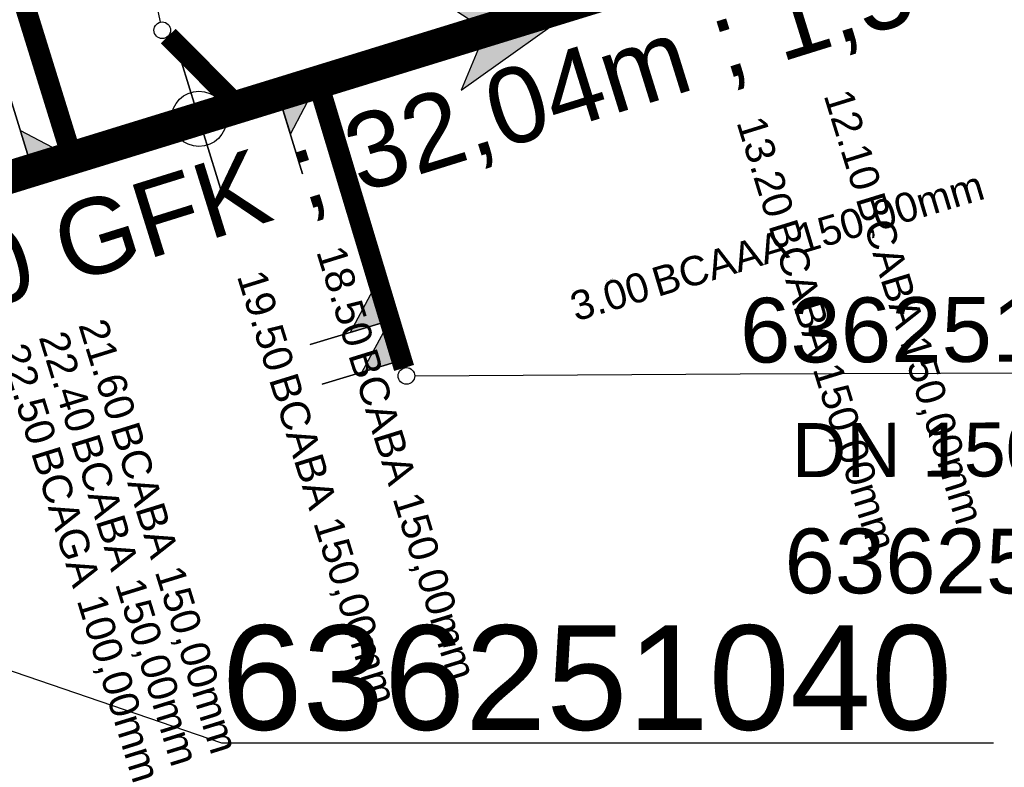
# Model space of a CAD drawing. Extents: x 356718 to 357658, y 5762241 to 5762615.
# Tile 69 of 157: x 357151 to 357162, y 5762343 to 5762352. Entities that reach past the tile are written whole.
import ezdxf
from ezdxf.enums import TextEntityAlignment as Align

# ---------------------------------------------------------------- set-up
doc = ezdxf.new("R2010")
doc.units = 0
doc.header["$MEASUREMENT"] = 0
doc.linetypes.add('AUSGEZOGEN', pattern=[0])
doc.linetypes.add('STRICHPUNKT', pattern=[5, 2, -1, 1, -1])
doc.layers.get('0').update_dxf_attribs({"linetype": 'AUSGEZOGEN'})
for name, color, linetype, true_color in [('111_00131_Symbol', 7, 'AUSGEZOGEN', 0x000000), ('114_00133_Schachtnummer', 7, 'AUSGEZOGEN', 0x000000), ('114_10392_Schachtnummer', 7, 'AUSGEZOGEN', 0x000000), ('121_10376_Haltungen_Mischwasser', 6, 'STRICHPUNKT', 0xff00ff), ('121_10399_Haltungen_Mischwasser', 6, 'STRICHPUNKT', 0xff00ff), ('123_00048_Fliessrichtungspfeil', 7, 'AUSGEZOGEN', 0x000000), ('124_10395_Standard1', 7, 'AUSGEZOGEN', 0x000000), ('124_10626_Standard__Laenge____1', 7, 'AUSGEZOGEN', 0x000000), ('141_10677_Stutzen__alle__aus_DW', 7, 'AUSGEZOGEN', 0x000000), ('141_10868_Stutzen__141_', 7, 'AUSGEZOGEN', 0x000000)]:
    doc.layers.add(name, color=color, linetype=linetype, true_color=true_color)
doc.styles.add('ARIAL', font='arial.ttf', dxfattribs={"height": 1.5})
doc.styles.get("Standard").update_dxf_attribs({"font": 'arial.ttf', "height": 1})

# ---------------------------------------------------------------- blocks, each defined once
blk = doc.blocks.new('F00')
at = {"color": 0}
blk.add_circle((0, 0), 0.1, dxfattribs=at)
blk = doc.blocks.new('FLI')
at = {"color": 0, "linetype": 'AUSGEZOGEN'}
blk.add_lwpolyline([(-0.4, 0), (-0.9, -0.6), (0.9, 0), (-0.9, 0.6), (-0.4, 0)], close=True, dxfattribs=at)
at = {"color": 0}
for points in [[(-0.4, 0), (0.9, 0), (-0.9, 0.6)], [(-0.9, -0.6), (0.9, 0), (-0.4, 0)]]:
    blk.add_solid(points, dxfattribs=at)

msp = doc.modelspace()

# ---------------------------------------------------------------- linework, layer by layer
at = {"layer": '114_00133_Schachtnummer', "color": 18, "linetype": 'AUSGEZOGEN', "true_color": 0x000000}
for points in [[(357152.298, 5762351.556), (357150.973, 5762357.926), (357158.928, 5762360.79)], [(357155.361, 5762347.292), (357159.284, 5762347.316), (357167.739, 5762347.346)]]:
    msp.add_lwpolyline(points, dxfattribs=at)
at = {"layer": '114_10392_Schachtnummer', "color": 18, "linetype": 'AUSGEZOGEN', "true_color": 0x000000}
msp.add_lwpolyline([(357141.576, 5762346.789), (357153.03, 5762342.868), (357162.338, 5762342.868)], dxfattribs=at)
at = {"layer": '121_10376_Haltungen_Mischwasser', "color": 6, "linetype": 'STRICHPUNKT', "true_color": 0xff00ff, "const_width": 0.4}
msp.add_lwpolyline([(357141.529, 5762346.93), (357170.872, 5762355.969)], dxfattribs=at)
at = {"layer": '121_10399_Haltungen_Mischwasser', "color": 6, "linetype": 'STRICHPUNKT', "true_color": 0xff00ff, "const_width": 0.25}
for points in [[(357149.04, 5762356.984), (357151.201, 5762350.014)], [(357152.389, 5762351.387), (357153.167, 5762350.608)], [(357155.232, 5762347.387), (357154.223, 5762350.735)]]:
    msp.add_lwpolyline(points, dxfattribs=at)
at = {"layer": '141_10677_Stutzen__alle__aus_DW', "color": 18, "linetype": 'AUSGEZOGEN', "true_color": 0x000000}
for points in [[(357155.06, 5762347.959), (357154.915, 5762348.437), (357154.581, 5762347.814)], [(357155.06, 5762347.959), (357154.102, 5762347.67)]]:
    msp.add_lwpolyline(points, close=True, dxfattribs=at)
at = {"layer": '141_10677_Stutzen__alle__aus_DW', "color": 18, "true_color": 0x000000}
msp.add_solid([(357155.06, 5762347.959), (357154.915, 5762348.437), (357154.581, 5762347.814)], dxfattribs=at)
at = {"layer": '141_10868_Stutzen__141_', "color": 18, "linetype": 'AUSGEZOGEN', "true_color": 0x000000}
for points in [[(357153.055, 5762349.434), (357152.466, 5762351.345)], [(357153.716, 5762350.684), (357153.863, 5762350.206), (357154.194, 5762350.831)], [(357150.753, 5762349.772), (357150.459, 5762350.727)], [(357153.716, 5762350.684), (357154.01, 5762349.729)], [(357150.753, 5762349.772), (357151.231, 5762349.919), (357150.606, 5762350.249)], [(357155.204, 5762347.48), (357155.06, 5762347.959), (357154.725, 5762347.336)], [(357155.204, 5762347.48), (357154.247, 5762347.191)]]:
    msp.add_lwpolyline(points, close=True, dxfattribs=at)
at = {"layer": '141_10868_Stutzen__141_', "color": 18, "true_color": 0x000000}
msp.add_circle((357152.76, 5762350.39), 0.333, dxfattribs=at)
for points in [[(357153.716, 5762350.684), (357153.863, 5762350.206), (357154.194, 5762350.831)], [(357150.753, 5762349.772), (357151.231, 5762349.919), (357150.606, 5762350.249)], [(357155.204, 5762347.48), (357155.06, 5762347.959), (357154.725, 5762347.336)]]:
    msp.add_solid(points, dxfattribs=at)

# ---------------------------------------------------------------- block references
at = {"layer": '111_00131_Symbol', "color": 18, "true_color": 0x000000}
for p in [(357152.318, 5762351.458), (357155.261, 5762347.291)]:
    msp.add_blockref('F00', p, dxfattribs=at)
at = {"layer": '111_00131_Symbol', "color": 18, "true_color": 0x000000, "rotation": 197.1}
for p in [(357154.194, 5762350.831), (357153.238, 5762350.537), (357151.231, 5762349.919)]:
    msp.add_blockref('F00', p, dxfattribs=at)
at = {"layer": '123_00048_Fliessrichtungspfeil', "color": 18, "true_color": 0x000000, "rotation": 17.1}
msp.add_blockref('FLI', (357156.606, 5762351.575), dxfattribs=at)

# ---------------------------------------------------------------- texts
at = {"layer": '114_00133_Schachtnummer', "color": 18, "true_color": 0x000000, "style": 'ARIAL'}
msp.add_text('636251040GA05', height=0.78136, rotation=0.2, dxfattribs=at).set_placement((357159.281, 5762348.232), align=Align.TOP_LEFT)
msp.add_text('636251040AP05', height=0.78136, dxfattribs=at).set_placement((357159.818, 5762345.451), align=Align.TOP_LEFT)
at = {"layer": '114_10392_Schachtnummer', "color": 18, "true_color": 0x000000, "style": 'ARIAL'}
msp.add_text('636251040', height=1.2601, dxfattribs=at).set_placement((357153.03, 5762344.284), align=Align.TOP_LEFT)
at = {"layer": '124_10395_Standard1', "color": 18, "true_color": 0x000000, "style": 'ARIAL'}
msp.add_text('DN 700 GFK ; 32,04m ; 1,56‰', height=0.91158, rotation=17.3, dxfattribs=at).set_placement((357146.458, 5762347.88), align=Align.TOP_LEFT)
at = {"layer": '124_10626_Standard__Laenge____1', "color": 18, "true_color": 0x000000, "style": 'ARIAL'}
msp.add_text('DN 150 PVCU', height=0.65113, rotation=0.2, dxfattribs=at).set_placement((357159.905, 5762346.721), align=Align.TOP_LEFT)
at = {"layer": '141_10677_Stutzen__alle__aus_DW', "color": 18, "true_color": 0x000000}
for s, p in [('BCAAA 150,00mm', (357157.665, 5762348.441)), ('3.00', (357157.263, 5762348.322))]:
    msp.add_text(s, height=0.00707, rotation=16.6, dxfattribs=at).set_placement(p, align=Align.TOP_LEFT)
at = {"layer": '141_10868_Stutzen__141_', "color": 18, "true_color": 0x000000}
for s, rotation, p in [('12.10', 287.2, (357160.99, 5762349.599)), ('13.20', 287.2, (357159.939, 5762349.275)), ('18.50', 287.2, (357154.874, 5762347.715)), ('3.00', 16.7, (357158.121, 5762348.56)), ('19.50', 287.2, (357153.918, 5762347.42)), ('21.60', 287.2, (357152.007, 5762346.832)), ('22.40', 287.2, (357151.529, 5762346.684)), ('22.50', 287.2, (357151.051, 5762346.537))]:
    msp.add_text(s, height=0.3533, rotation=rotation, dxfattribs=at).set_placement(p, align=Align.TOP_RIGHT)
for s, rotation, p in [('BCAAA 150,00mm', 16.7, (357158.186, 5762348.58)), ('BCABA 150,00mm', 287.2, (357161.01, 5762349.534)), ('BCABA 150,00mm', 287.2, (357159.959, 5762349.21)), ('BCABA 150,00mm', 287.2, (357154.894, 5762347.65)), ('BCABA 150,00mm', 287.2, (357153.938, 5762347.355)), ('BCABA 150,00mm', 287.2, (357152.027, 5762346.766)), ('BCABA 150,00mm', 287.2, (357151.549, 5762346.619)), ('BCAGA 100,00mm', 287.2, (357151.071, 5762346.472))]:
    msp.add_text(s, height=0.35326, rotation=rotation, dxfattribs=at).set_placement(p, align=Align.TOP_LEFT)

doc.saveas('drawing.dxf')
